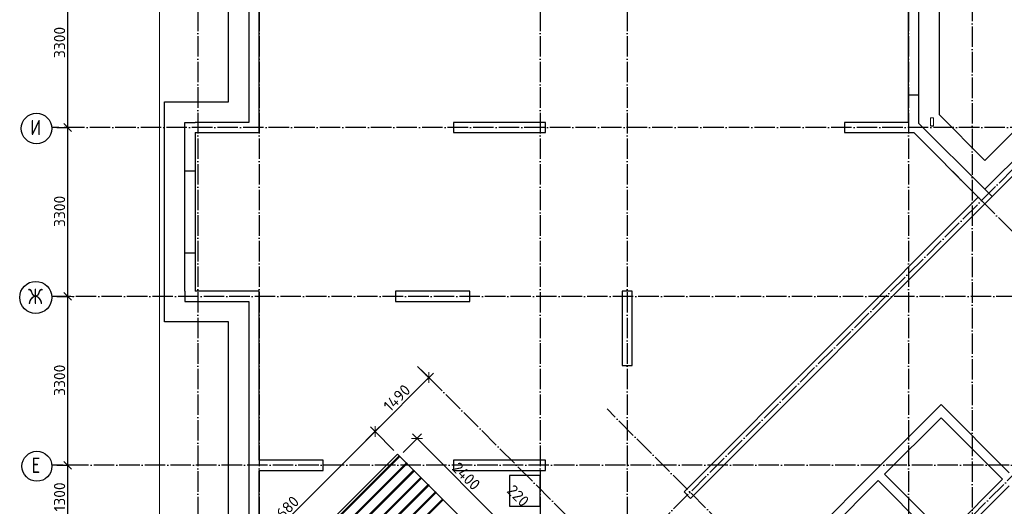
# Model space of a CAD drawing. Header units: millimetres. Extents: x -3483 to 105345, y -283423 to 72284.
# Tile 14 of 165: x 36517 to 55776, y -195601 to -186094. Entities that reach past the tile are written whole.
import ezdxf

# ---------------------------------------------------------------- set-up
doc = ezdxf.new("R2010")
doc.units = ezdxf.units.MM
doc.header["$PDMODE"] = 65
for name, pattern in [('______11', [500, 400, -50, 0, -50]), ('______2', [270, 200, -70]), ('______5', [1100, 800, -100, 100, -100])]:
    doc.linetypes.add(name, pattern=pattern)
for name, color, linetype, lineweight in [('Standard', 7, 'Continuous', 25), ('Колонна (1)', 7, 'Continuous', 35), ('Колонна (2)', 7, 'Continuous', 35), ('Размерная линия_ общее', 7, 'Continuous', 13), ('Стальная конструкция_ общее', 7, 'Continuous', 25), ('Стена_ общее', 7, 'Continuous', 35), ('Фундамент_ общее', 7, 'Continuous', 35)]:
    doc.layers.add(name, color=color, linetype=linetype, lineweight=lineweight)
doc.layers.add('Арм.стержн.Доп. Арм верхн.зоны Х', color=7, linetype='Continuous', lineweight=35, true_color=0x8c8cff)
doc.layers.add('Осевая линия_ общее', color=7, linetype='______5', lineweight=13, true_color=0xa0a0a0)
doc.styles.add('ISOCPEUR', font='ISOCPEUR')
doc.dimstyles.new('DIMSTYLE_4', dxfattribs={"dimtxt": 220, "dimasz": 250, "dimexe": 0, "dimexo": 0, "dimgap": 110, "dimtad": 2, "dimdec": 0, "dimrnd": 5, "dimzin": 12, "dimdsep": 46, "dimtxsty": 'ISOCPEUR', "dimblk1": 'ALL_ML_STRICH', "dimblk2": 'ALL_ML_STRICH', "dimsah": 1, "dimcen": 0, "dimclrd": 7, "dimclre": 256, "dimclrt": 7, "dimadec": 0, "dimazin": 0, "dimtfac": 1, "dimtdec": 0, "dimtix": 1, "dimtmove": 2, "dimatfit": 3, "dimfxl": 0, "dimtzin": 0, "dimlwd": 0, "dimlwe": -3, "dimarcsym": 0})
doc.dimstyles.new('DIMSTYLE_5', dxfattribs={"dimtxt": 220, "dimasz": 250, "dimexe": 0, "dimexo": 0, "dimgap": 110, "dimtad": 2, "dimdec": 0, "dimrnd": 5, "dimzin": 12, "dimdsep": 46, "dimtxsty": 'ISOCPEUR', "dimblk1": 'ALL_ML_STRICH', "dimblk2": 'ALL_ML_STRICH', "dimsah": 1, "dimcen": 0, "dimclrd": 7, "dimclre": 256, "dimclrt": 7, "dimadec": 0, "dimazin": 0, "dimtfac": 1, "dimtdec": 0, "dimtix": 1, "dimtmove": 2, "dimatfit": 3, "dimfxl": 0, "dimtvp": 1.2, "dimtzin": 0, "dimlwd": 0, "dimlwe": -3, "dimarcsym": 0})

# ---------------------------------------------------------------- blocks, each defined once
blk = doc.blocks.new('ALL_ML_STRICH')
at = {"color": 0, "linetype": 'ByBlock', "lineweight": -2}
for p, q in [((-1, 0), (0.5, 0)), ((-0.3, -0.3), (0.3, 0.3)), ((0, -0.5), (0, 0.5))]:
    blk.add_line(p, q, dxfattribs=at)
blk = doc.blocks.new('*D112')
at = {"layer": 'DEFPOINTS', "color": 7, "linetype": 'Continuous', "lineweight": 13, "transparency": 33554687}
for p in [(37142, -194800), (37142, -196100), (37457, -196100)]:
    blk.add_point(p, dxfattribs=at)
at = {"layer": 'Размерная линия_ общее', "color": 253, "linetype": 'Continuous', "lineweight": -2, "true_color": 0xa0a0a0, "transparency": 33554687}
for p, q in [((37242, -194800), (37457, -194800)), ((37242, -196100), (37457, -196100))]:
    blk.add_line(p, q, dxfattribs=at)
at = {"layer": 'Размерная линия_ общее', "color": 7, "linetype": 'Continuous', "lineweight": -2, "transparency": 33554687}
blk.add_line((37457, -196100), (37457, -194800), dxfattribs=at)
at = {"layer": 'Размерная линия_ общее', "color": 7, "linetype": 'Continuous', "lineweight": 13, "transparency": 33554687, "xscale": 250, "yscale": 250, "zscale": 250}
for p, rotation in [((37457, -194800), 90), ((37457, -196100), 270)]:
    blk.add_blockref('ALL_ML_STRICH', p, dxfattribs=dict(at, rotation=rotation))
at = {"layer": 'Размерная линия_ общее', "color": 7, "linetype": 'Continuous', "lineweight": 13, "transparency": 33554687, "insert": (37297, -195417), "char_height": 220, "width": 880, "attachment_point": 5, "rotation": 90, "style": 'ISOCPEUR'}
blk.add_mtext('\\A1;{1300}', dxfattribs=at)
blk = doc.blocks.new('*D113')
at = {"layer": 'DEFPOINTS', "color": 7, "linetype": 'Continuous', "lineweight": 13, "transparency": 33554687}
for p in [(37142, -191500), (37142, -194800), (37457, -194800)]:
    blk.add_point(p, dxfattribs=at)
at = {"layer": 'Размерная линия_ общее', "color": 253, "linetype": 'Continuous', "lineweight": -2, "true_color": 0xa0a0a0, "transparency": 33554687}
for p, q in [((37242, -191500), (37457, -191500)), ((37242, -194800), (37457, -194800))]:
    blk.add_line(p, q, dxfattribs=at)
at = {"layer": 'Размерная линия_ общее', "color": 7, "linetype": 'Continuous', "lineweight": -2, "transparency": 33554687}
blk.add_line((37457, -194800), (37457, -191500), dxfattribs=at)
at = {"layer": 'Размерная линия_ общее', "color": 7, "linetype": 'Continuous', "lineweight": 13, "transparency": 33554687, "xscale": 250, "yscale": 250, "zscale": 250}
for p, rotation in [((37457, -191500), 90), ((37457, -194800), 270)]:
    blk.add_blockref('ALL_ML_STRICH', p, dxfattribs=dict(at, rotation=rotation))
at = {"layer": 'Размерная линия_ общее', "color": 7, "linetype": 'Continuous', "lineweight": 13, "transparency": 33554687, "insert": (37297, -193139), "char_height": 220, "width": 880, "attachment_point": 5, "rotation": 90, "style": 'ISOCPEUR'}
blk.add_mtext('\\A1;{3300}', dxfattribs=at)
blk = doc.blocks.new('*D114')
at = {"layer": 'DEFPOINTS', "color": 7, "linetype": 'Continuous', "lineweight": 13, "transparency": 33554687}
for p in [(37142, -188200), (37142, -191500), (37457, -191500)]:
    blk.add_point(p, dxfattribs=at)
at = {"layer": 'Размерная линия_ общее', "color": 253, "linetype": 'Continuous', "lineweight": -2, "true_color": 0xa0a0a0, "transparency": 33554687}
for p, q in [((37242, -188200), (37457, -188200)), ((37242, -191500), (37457, -191500))]:
    blk.add_line(p, q, dxfattribs=at)
at = {"layer": 'Размерная линия_ общее', "color": 7, "linetype": 'Continuous', "lineweight": -2, "transparency": 33554687}
blk.add_line((37457, -191500), (37457, -188200), dxfattribs=at)
at = {"layer": 'Размерная линия_ общее', "color": 7, "linetype": 'Continuous', "lineweight": 13, "transparency": 33554687, "xscale": 250, "yscale": 250, "zscale": 250}
for p, rotation in [((37457, -188200), 90), ((37457, -191500), 270)]:
    blk.add_blockref('ALL_ML_STRICH', p, dxfattribs=dict(at, rotation=rotation))
at = {"layer": 'Размерная линия_ общее', "color": 7, "linetype": 'Continuous', "lineweight": 13, "transparency": 33554687, "insert": (37297, -189839), "char_height": 220, "width": 880, "attachment_point": 5, "rotation": 90, "style": 'ISOCPEUR'}
blk.add_mtext('\\A1;{3300}', dxfattribs=at)
blk = doc.blocks.new('*D115')
at = {"layer": 'DEFPOINTS', "color": 7, "linetype": 'Continuous', "lineweight": 13, "transparency": 33554687}
for p in [(37142, -184900), (37142, -188200), (37457, -188200)]:
    blk.add_point(p, dxfattribs=at)
at = {"layer": 'Размерная линия_ общее', "color": 253, "linetype": 'Continuous', "lineweight": -2, "true_color": 0xa0a0a0, "transparency": 33554687}
for p, q in [((37242, -184900), (37457, -184900)), ((37242, -188200), (37457, -188200))]:
    blk.add_line(p, q, dxfattribs=at)
at = {"layer": 'Размерная линия_ общее', "color": 7, "linetype": 'Continuous', "lineweight": -2, "transparency": 33554687}
blk.add_line((37457, -188200), (37457, -184900), dxfattribs=at)
at = {"layer": 'Размерная линия_ общее', "color": 7, "linetype": 'Continuous', "lineweight": 13, "transparency": 33554687, "xscale": 250, "yscale": 250, "zscale": 250}
for p, rotation in [((37457, -184900), 90), ((37457, -188200), 270)]:
    blk.add_blockref('ALL_ML_STRICH', p, dxfattribs=dict(at, rotation=rotation))
at = {"layer": 'Размерная линия_ общее', "color": 7, "linetype": 'Continuous', "lineweight": 13, "transparency": 33554687, "insert": (37297, -186539), "char_height": 220, "width": 880, "attachment_point": 5, "rotation": 90, "style": 'ISOCPEUR'}
blk.add_mtext('\\A1;{3300}', dxfattribs=at)
blk = doc.blocks.new('СЛОЖНЫЙ_ОБЪЕКТ_4')
at = {"layer": 'Колонна (1)', "color": 9, "lineweight": -3, "true_color": 0xc7c7c7, "transparency": 33554687}
for p, q in [((45000, -188100), (45000, -188300)), ((46800, -188100), (45000, -188100)), ((46800, -188300), (46800, -188100)), ((45000, -188300), (46800, -188300)), ((45000, -194700), (45000, -194900)), ((46800, -194700), (45000, -194700)), ((46800, -194900), (46800, -194700)), ((45000, -194900), (46800, -194900))]:
    blk.add_line(p, q, dxfattribs=at)
at = {"layer": 'Колонна (2)', "color": 9, "lineweight": -3, "true_color": 0xc7c7c7, "transparency": 33554687}
for p, q in [((43870, -191400), (43870, -191600)), ((45320, -191400), (43870, -191400)), ((45320, -191600), (45320, -191400)), ((48300, -191400), (48300, -192850)), ((48500, -191400), (48300, -191400)), ((48500, -192850), (48500, -191400)), ((43870, -191600), (45320, -191600)), ((48300, -192850), (48500, -192850))]:
    blk.add_line(p, q, dxfattribs=at)
at = {"layer": 'Стена_ общее', "color": 9, "linetype": 'Continuous', "lineweight": -3, "true_color": 0xc7c7c7, "transparency": 33554687}
for p, q in [((54100, -178410), (54100, -188114)), ((41000, -181700), (41000, -188100)), ((41200, -188100), (41200, -185000)), ((53900, -188100), (53900, -185000)), ((39750, -191400), (39750, -188100)), ((39750, -188100), (39950, -188100)), ((41000, -188100), (39950, -188100)), ((41200, -188300), (41200, -188100)), ((52650, -188100), (52650, -188300)), ((53900, -188100), (52650, -188100)), ((55394, -189408), (54100, -188114)), ((56695, -188107), (55394, -189408)), ((39950, -188300), (39950, -191400)), ((39950, -188300), (41200, -188300)), ((52650, -188300), (54004, -188300)), ((54004, -188300), (55267, -189564)), ((55536, -189549), (56695, -188390)), ((55267, -189564), (49511, -195319)), ((49639, -195447), (55394, -189691)), ((55394, -189691), (55267, -189564)), ((55394, -189691), (55536, -189549)), ((39750, -191400), (39750, -191600)), ((41000, -191400), (39950, -191400)), ((41200, -191400), (41000, -191400)), ((41200, -194700), (41200, -191400)), ((39750, -191600), (41000, -191600)), ((41000, -191600), (41000, -197760)), ((54411, -193743), (53308, -194846)), ((54539, -193615), (54411, -193743)), ((55868, -194945), (54539, -193615)), ((53436, -194973), (54539, -193870)), ((54539, -193870), (55741, -195072)), ((42450, -194700), (41200, -194700)), ((42450, -194900), (42450, -194700)), ((41200, -194900), (42450, -194900)), ((41200, -197760), (41200, -194900)), ((53308, -194846), (53181, -194973)), ((53181, -194973), (51300, -196854)), ((54638, -196175), (53436, -194973)), ((55741, -195072), (54638, -196175)), ((51427, -196981), (53308, -195100)), ((53308, -195100), (54510, -196302)), ((54638, -196430), (55868, -195199)), ((49511, -195319), (49639, -195447))]:
    blk.add_line(p, q, dxfattribs=at)
at = {"layer": 'Стена_ общее', "color": 9, "linetype": '______2', "lineweight": -3, "true_color": 0xc7c7c7, "transparency": 33554687}
for p, q in [((53900, -187560), (54100, -187560)), ((39950, -189050), (39750, -189050)), ((55394, -189408), (55536, -189549)), ((39750, -190650), (39950, -190650))]:
    blk.add_line(p, q, dxfattribs=at)
blk = doc.blocks.new('*D514')
at = {"layer": 'DEFPOINTS', "color": 7, "linetype": 'Continuous', "lineweight": 13, "transparency": 33554687}
for p in [(46143, -196129), (45644, -196317), (45588, -196684)]:
    blk.add_point(p, dxfattribs=at)
at = {"layer": 'Размерная линия_ общее', "color": 253, "linetype": 'Continuous', "lineweight": -2, "true_color": 0xa0a0a0, "transparency": 33554687}
for p, q in [((45715, -196246), (45987, -195974)), ((45658, -196614), (46143, -196129))]:
    blk.add_line(p, q, dxfattribs=at)
at = {"layer": 'Размерная линия_ общее', "color": 7, "linetype": 'Continuous', "lineweight": -2, "transparency": 33554687}
blk.add_line((46143, -196129), (45987, -195974), dxfattribs=at)
at = {"layer": 'Размерная линия_ общее', "color": 7, "linetype": 'Continuous', "lineweight": 13, "transparency": 33554687, "xscale": 250, "yscale": 250, "zscale": 250}
for p, rotation in [((45987, -195974), 135.0000000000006), ((46143, -196129), 315.0000000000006)]:
    blk.add_blockref('ALL_ML_STRICH', p, dxfattribs=dict(at, rotation=rotation))
at = {"layer": 'Размерная линия_ общее', "color": 7, "linetype": 'Continuous', "lineweight": 13, "transparency": 33554687, "insert": (46266, -195395), "char_height": 220, "width": 660, "attachment_point": 5, "rotation": 315, "style": 'ISOCPEUR'}
blk.add_mtext('\\A1;{220}', dxfattribs=at)
blk = doc.blocks.new('*D515')
at = {"layer": 'DEFPOINTS', "color": 7, "linetype": 'Continuous', "lineweight": 13, "transparency": 33554687}
for p in [(43947, -194620), (45987, -195974), (45644, -196317)]:
    blk.add_point(p, dxfattribs=at)
at = {"layer": 'Размерная линия_ общее', "color": 253, "linetype": 'Continuous', "lineweight": -2, "true_color": 0xa0a0a0, "transparency": 33554687}
for p, q in [((44018, -194549), (44290, -194277)), ((45715, -196246), (45987, -195974))]:
    blk.add_line(p, q, dxfattribs=at)
at = {"layer": 'Размерная линия_ общее', "color": 7, "linetype": 'Continuous', "lineweight": -2, "transparency": 33554687}
blk.add_line((45987, -195974), (44290, -194277), dxfattribs=at)
at = {"layer": 'Размерная линия_ общее', "color": 7, "linetype": 'Continuous', "lineweight": 13, "transparency": 33554687, "xscale": 250, "yscale": 250, "zscale": 250}
for p, rotation in [((44290, -194277), 135.0000000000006), ((45987, -195974), 315.0000000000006)]:
    blk.add_blockref('ALL_ML_STRICH', p, dxfattribs=dict(at, rotation=rotation))
at = {"layer": 'Размерная линия_ общее', "color": 7, "linetype": 'Continuous', "lineweight": 13, "transparency": 33554687, "insert": (45252, -195012), "char_height": 220, "width": 880, "attachment_point": 5, "rotation": 315, "style": 'ISOCPEUR'}
blk.add_mtext('\\A1;{2400}', dxfattribs=at)
blk = doc.blocks.new('*D516')
at = {"layer": 'DEFPOINTS', "color": 7, "linetype": 'Continuous', "lineweight": 13, "transparency": 33554687}
for p in [(44301, -192867), (44520, -193086), (43909, -194581)]:
    blk.add_point(p, dxfattribs=at)
at = {"layer": 'Размерная линия_ общее', "color": 253, "linetype": 'Continuous', "lineweight": -2, "true_color": 0xa0a0a0, "transparency": 33554687}
for p, q in [((44372, -192938), (44520, -193086)), ((43838, -194511), (43467, -194139))]:
    blk.add_line(p, q, dxfattribs=at)
at = {"layer": 'Размерная линия_ общее', "color": 7, "linetype": 'Continuous', "lineweight": -2, "transparency": 33554687}
blk.add_line((44520, -193086), (43467, -194139), dxfattribs=at)
at = {"layer": 'Размерная линия_ общее', "color": 7, "linetype": 'Continuous', "lineweight": 13, "transparency": 33554687, "xscale": 250, "yscale": 250, "zscale": 250}
for p, rotation in [((44520, -193086), 44.99999999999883), ((43467, -194139), 224.9999999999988)]:
    blk.add_blockref('ALL_ML_STRICH', p, dxfattribs=dict(at, rotation=rotation))
at = {"layer": 'Размерная линия_ общее', "color": 7, "linetype": 'Continuous', "lineweight": 13, "transparency": 33554687, "insert": (43896, -193484), "char_height": 220, "width": 880, "attachment_point": 5, "rotation": 45, "style": 'ISOCPEUR'}
blk.add_mtext('\\A1;{1490}', dxfattribs=at)
blk = doc.blocks.new('*D517')
at = {"layer": 'DEFPOINTS', "color": 7, "linetype": 'Continuous', "lineweight": 13, "transparency": 33554687}
for p in [(43467, -194139), (43909, -194581), (40600, -197891)]:
    blk.add_point(p, dxfattribs=at)
at = {"layer": 'Размерная линия_ общее', "color": 7, "linetype": 'Continuous', "lineweight": -2, "transparency": 33554687}
blk.add_line((43467, -194139), (40158, -197449), dxfattribs=at)
at = {"layer": 'Размерная линия_ общее', "color": 253, "linetype": 'Continuous', "lineweight": -2, "true_color": 0xa0a0a0, "transparency": 33554687}
for p, q in [((43838, -194511), (43467, -194139)), ((40529, -197820), (40158, -197449))]:
    blk.add_line(p, q, dxfattribs=at)
at = {"layer": 'Размерная линия_ общее', "color": 7, "linetype": 'Continuous', "lineweight": 13, "transparency": 33554687, "xscale": 250, "yscale": 250, "zscale": 250}
for p, rotation in [((43467, -194139), 44.99999999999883), ((40158, -197449), 224.9999999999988)]:
    blk.add_blockref('ALL_ML_STRICH', p, dxfattribs=dict(at, rotation=rotation))
at = {"layer": 'Размерная линия_ общее', "color": 7, "linetype": 'Continuous', "lineweight": 13, "transparency": 33554687, "insert": (41699, -195681), "char_height": 220, "width": 880, "attachment_point": 5, "rotation": 45, "style": 'ISOCPEUR'}
blk.add_mtext('\\A1;{4680}', dxfattribs=at)
blk = doc.blocks.new('СЛОЖНЫЙ_ОБЪЕКТ_6')
at = {"layer": 'Осевая линия_ общее', "color": 253, "linetype": '______11', "lineweight": -3, "true_color": 0xa0a0a0, "transparency": 33554687}
for p, q in [((41882, -203076), (57777, -187181)), ((61956, -196253), (54624, -188920)), ((46287, -204653), (60768, -190172)), ((55741, -204307), (44301, -192867)), ((55946, -201641), (48005, -193700))]:
    blk.add_line(p, q, dxfattribs=at)

msp = doc.modelspace()

# ---------------------------------------------------------------- linework, layer by layer
at = {"layer": 'Standard', "color": 7, "linetype": 'Continuous', "lineweight": 13, "transparency": 33554687}
msp.add_lwpolyline([(39250, -210750), (65250, -210750), (65250, -163310), (39250, -163310), (39250, -210750)], dxfattribs=at)
at = {"layer": 'Арм.стержн.Доп. Арм верхн.зоны Х', "color": 52, "linetype": 'Continuous', "lineweight": 25, "transparency": 33554687}
msp.add_lwpolyline([(43908.9, -194581.4), (40599.7, -197890.6), (42373.1, -199664), (45682.4, -196354.8), (43908.9, -194581.4)], dxfattribs=at)
at = {"layer": 'Арм.стержн.Доп. Арм верхн.зоны Х', "color": 7, "linetype": 'Continuous', "lineweight": 25, "transparency": 33554687}
for points in [[(43954.2, -194626.6), (40644.9, -197935.9), (40630.8, -197921.7), (43940.1, -194612.5), (43954.2, -194626.6)], [(44095.6, -194768), (40786.4, -198077.3), (40772.2, -198063.1), (44081.5, -194753.9), (44095.6, -194768)], [(44237, -194909.5), (40927.8, -198218.7), (40913.6, -198204.6), (44222.9, -194895.3), (44237, -194909.5)], [(44378.5, -195050.9), (41069.2, -198360.1), (41055.1, -198346), (44364.3, -195036.7), (44378.5, -195050.9)], [(44519.9, -195192.3), (41210.6, -198501.6), (41196.5, -198487.4), (44505.7, -195178.2), (44519.9, -195192.3)], [(44661.3, -195333.7), (41352, -198643), (41337.9, -198628.8), (44647.2, -195319.6), (44661.3, -195333.7)], [(44802.7, -195475.1), (41493.5, -198784.4), (41479.3, -198770.3), (44788.6, -195461), (44802.7, -195475.1)]]:
    msp.add_lwpolyline(points, dxfattribs=at)
at = {"layer": 'Осевая линия_ общее', "color": 253, "linetype": '______11', "lineweight": -3, "true_color": 0xa0a0a0, "transparency": 33554687}
for p, q in [((40000, -163410), (40000, -212827.9)), ((41200, -163410), (41200, -212827.9)), ((46700, -163410), (46700, -212827.9)), ((48400, -163410), (48400, -212827.9)), ((53900, -163410), (53900, -212827.9)), ((55150, -169220), (55150, -212827.9)), ((57790, -188200), (37142.2, -188200)), ((61020, -191500), (37142.2, -191500)), ((62370, -194800), (37142.2, -194800))]:
    msp.add_line(p, q, dxfattribs=at)
at = {"layer": 'Осевая линия_ общее', "color": 7, "linetype": 'Continuous', "lineweight": -3, "transparency": 33554687}
for centre, radius in [((36846, -188219.5), 298.8), ((36830.6, -191519.5), 313.4), ((36854.6, -194819.5), 292.4)]:
    msp.add_circle(centre, radius, dxfattribs=at)
at = {"layer": 'Стальная конструкция_ общее', "color": 253, "linetype": '______2', "lineweight": 18, "true_color": 0xababab, "transparency": 33554687}
for p, q in [((54331.1, -188165.8), (54331.1, -188008.9)), ((54331.1, -188008.9), (54391.1, -188008.9)), ((54331.1, -188165.8), (54331.1, -188008.9)), ((54331.1, -188008.9), (54391.1, -188008.9)), ((54391.1, -188008.9), (54391.1, -188165.8)), ((54391.1, -188008.9), (54391.1, -188165.8))]:
    msp.add_line(p, q, dxfattribs=at)
at = {"layer": 'Стальная конструкция_ общее', "color": 7, "linetype": 'Continuous', "lineweight": 25, "transparency": 33554687}
for p, q in [((54331.1, -188168.9), (54331.1, -188165.8)), ((54331.1, -188165.8), (54391.1, -188165.8)), ((54331.1, -188168.9), (54331.1, -188165.8)), ((54331.1, -188165.8), (54391.1, -188165.8)), ((54331.1, -188168.9), (54391.1, -188168.9)), ((54331.1, -188168.9), (54391.1, -188168.9)), ((54391.1, -188165.8), (54391.1, -188168.9)), ((54391.1, -188165.8), (54391.1, -188168.9))]:
    msp.add_line(p, q, dxfattribs=at)
at = {"layer": 'Фундамент_ общее', "color": 7, "lineweight": 25, "transparency": 33554687}
for p, q in [((54500, -178810), (54500, -187948)), ((40600, -187700), (40600, -182100)), ((55394.4, -188842.3), (56695.4, -187541.2)), ((39350, -192000), (39350, -187700)), ((39350, -187700), (40600, -187700)), ((54500, -187948), (55394.4, -188842.3)), ((40600, -192000), (39350, -192000)), ((40600, -197360), (40600, -192000)), ((46100, -195000), (46100, -195600)), ((46700, -195000), (46100, -195000)), ((46700, -195600), (46700, -195000)), ((46100, -195600), (46700, -195600))]:
    msp.add_line(p, q, dxfattribs=at)
at = {"layer": 'Фундамент_ общее', "color": 7, "linetype": 'Continuous', "lineweight": 25, "transparency": 33554687}
for p, q in [((54500, -178810), (54500, -187948)), ((40600, -187700), (40600, -182100)), ((55394.4, -188842.3), (56695.4, -187541.2)), ((39350, -192000), (39350, -187700)), ((39350, -187700), (40600, -187700)), ((54500, -187948), (55394.4, -188842.3)), ((40600, -192000), (39350, -192000)), ((40600, -197360), (40600, -192000)), ((46100, -195000), (46100, -195600)), ((46700, -195000), (46100, -195000)), ((46700, -195600), (46700, -195000)), ((46100, -195600), (46700, -195600))]:
    msp.add_line(p, q, dxfattribs=at)

# ---------------------------------------------------------------- block references
at = {"layer": 'Осевая линия_ общее', "color": 253, "linetype": '______11', "lineweight": -3, "true_color": 0xa0a0a0, "transparency": 33554687}
msp.add_blockref('СЛОЖНЫЙ_ОБЪЕКТ_6', (0, 0), dxfattribs=at)
at = {"layer": 'Стена_ общее', "color": 9, "linetype": 'Continuous', "lineweight": -3, "true_color": 0xc7c7c7, "transparency": 33554687}
msp.add_blockref('СЛОЖНЫЙ_ОБЪЕКТ_4', (0, 0), dxfattribs=at)

# ---------------------------------------------------------------- texts
at = {"layer": 'Осевая линия_ общее', "color": 7, "linetype": 'Continuous', "lineweight": -3, "transparency": 33554687, "char_height": 300, "attachment_point": 7, "style": 'ISOCPEUR'}
for s, insert, width in [('\\W0.80;И', (36726, -188350), 359.833), ('\\W0.83;Ж', (36680.6, -191650), 425), ('\\W0.78;Е', (36749.6, -194950), 326.407)]:
    msp.add_mtext(s, dxfattribs=dict(at, insert=insert, width=width))

# ---------------------------------------------------------------- dimensions: what is measured, and where the dimension line sits
at = {"layer": 'Размерная линия_ общее', "color": 7, "linetype": 'Continuous', "lineweight": 13, "transparency": 33554687}
for base, p1, p2, angle, dimstyle, picture, middle in [((37457.3, -184900), (37242.2, -188200), (37242.2, -184900), 90, 'DIMSTYLE_4', '*D115', (37297.3, -186539)), ((37457.3, -188200), (37242.2, -191500), (37242.2, -188200), 90, 'DIMSTYLE_4', '*D114', (37297.3, -189839)), ((37457.3, -191500), (37242.2, -194800), (37242.2, -191500), 90, 'DIMSTYLE_4', '*D113', (37297.3, -193139)), ((43466.9, -194139.3), (44371.6, -192937.5), (43838.2, -194510.6), 225, 'DIMSTYLE_4', '*D516', (43895.9, -193484)), ((40157.6, -197448.6), (43838.2, -194510.6), (40529, -197819.9), 225, 'DIMSTYLE_4', '*D517', (41699.1, -195680.8)), ((44290.2, -194276.5), (45714.9, -196245.9), (44017.8, -194548.8), 135, 'DIMSTYLE_4', '*D515', (45251.8, -195011.9)), ((37457.3, -194800), (37242.2, -196100), (37242.2, -194800), 90, 'DIMSTYLE_4', '*D112', (37297.3, -195417)), ((45987.2, -195973.6), (45658.3, -196613.6), (45714.9, -196245.9), 135, 'DIMSTYLE_5', '*D514', (46266.2, -195394.8))]:
    dim = msp.add_linear_dim(base=base, p1=p1, p2=p2, angle=angle, dimstyle=dimstyle, override={"dimpost": '<>', "dimclrd": 7, "dimclre": 253, "dimclrt": 7, "dimlwd": 0, "dimlwe": 65533}, dxfattribs=at)
    dim.commit()
    dim.dimension.update_dxf_attribs({"geometry": picture, "text_midpoint": middle, "dimtype": 160})

doc.saveas('drawing.dxf')
